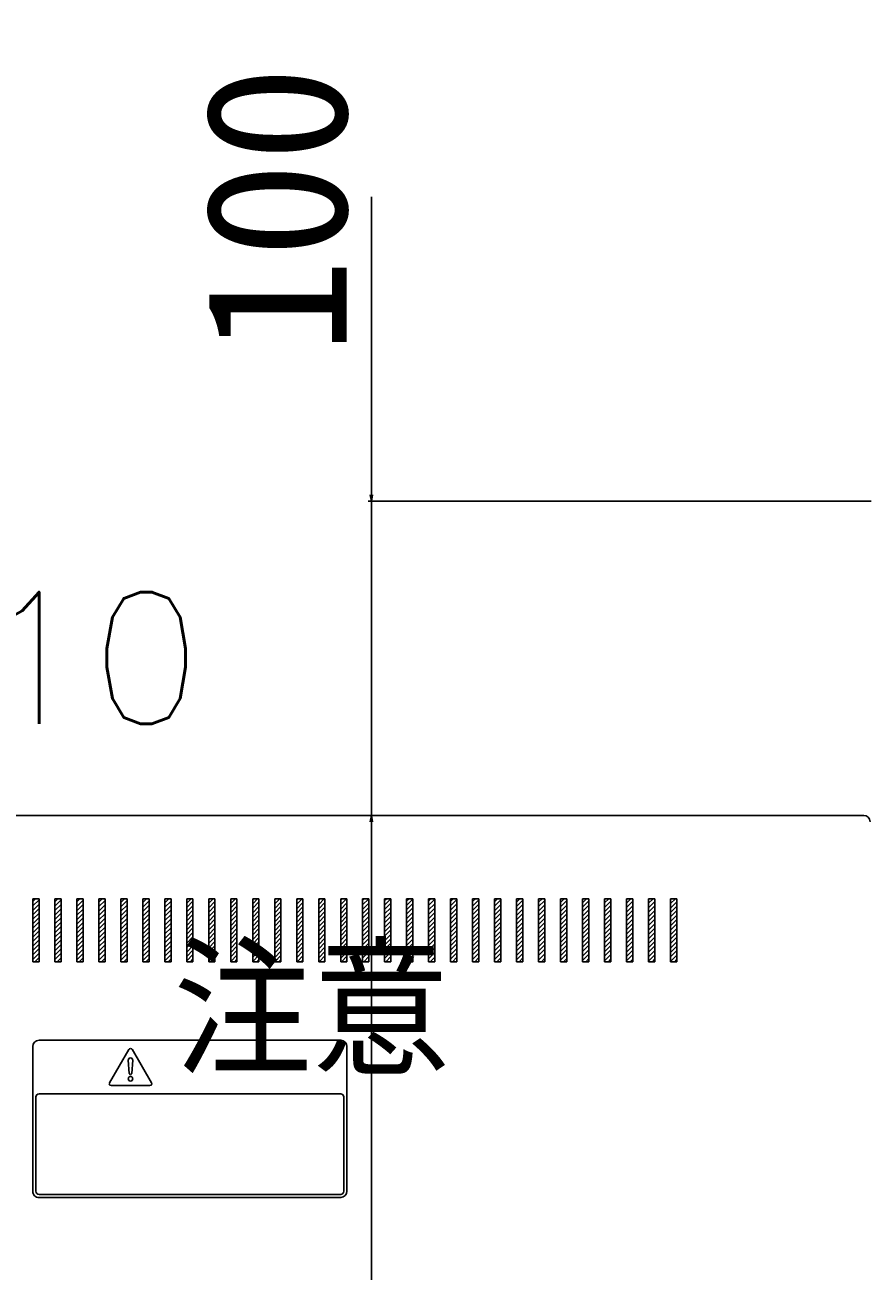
# Model space of a CAD drawing. Extents: x 10 to 8401, y 5 to 5749.
# Tile 13 of 21: x 2538 to 2807, y 2013 to 2409. Entities that reach past the tile are written whole.
import ezdxf
from ezdxf import colors
from ezdxf.entities.mleader import LeaderData, LeaderLine
from ezdxf.math import Vec2, Vec3

# ---------------------------------------------------------------- set-up
doc = ezdxf.new("R2010")
doc.units = 0
doc.header["$LTSCALE"] = 20
doc.layers.get('0').update_dxf_attribs({"linetype": 'CONTINUOUS'})
doc.layers.add('MAIN0', color=7, linetype='CONTINUOUS')
doc.layers.add('MAIN1', color=7, linetype='CONTINUOUS')
doc.styles.add('KNJYOKO', font='TXT', dxfattribs={"bigfont": 'BIGFONT'})
doc.dimstyles.new('MAIN004', dxfattribs={"dimtxt": 3.1, "dimasz": 2, "dimexe": 1, "dimexo": 1.5, "dimgap": 0.09, "dimtad": 1, "dimdsep": 46, "dimtxsty": 'STANDARD', "dimcen": 0.09, "dimazin": 2, "dimtfac": 0.645161, "dimtdec": 4, "dimtmove": 0, "dimatfit": 3, "dimfxl": 1, "dimtvp": 0.66129, "dimtolj": 1, "dimtzin": 0, "dimarcsym": 0})

# ---------------------------------------------------------------- blocks, each defined once
blk = doc.blocks.new('_OPEN')
at = {"color": 0, "linetype": 'BYBLOCK', "lineweight": -2}
for p, q in [((-1, 0.166667), (0, 0)), ((0, 0), (-1, -0.166667)), ((0, 0), (-1, 0))]:
    blk.add_line(p, q, dxfattribs=at)
blk = doc.blocks.new('*D10')
at = {"layer": 'MAIN0', "color": 0, "linetype": 'BYBLOCK', "lineweight": -2}
blk.add_line((2531.05, 1359.54), (2531.05, 2155.54), dxfattribs=at)
at = {"layer": 'MAIN0', "color": 0, "linetype": 'BYBLOCK', "xscale": 2, "yscale": 2, "zscale": 2}
for p, rotation in [((2531.05, 2157.54), 90), ((2531.05, 1357.54), 270)]:
    blk.add_blockref('_OPEN', p, dxfattribs=dict(at, rotation=rotation))
at = {"layer": 'MAIN0', "color": 0, "linetype": 'BYBLOCK', "insert": (2508.05, 1757.54), "char_height": 45, "attachment_point": 5, "rotation": 90, "line_spacing_factor": 0.672}
blk.add_mtext('\\A1;800', dxfattribs=at)
blk = doc.blocks.new('*D13')
at = {"layer": 'MAIN0', "color": 0, "linetype": 'BYBLOCK', "lineweight": -2}
for p, q in [((2647.98, 2259.54), (2647.98, 2354.24)), ((2807.02, 2257.54), (2646.98, 2257.54)), ((2647.98, 2257.54), (2647.98, 2157.54)), ((2647.98, 2155.54), (2647.98, 2154.54))]:
    blk.add_line(p, q, dxfattribs=at)
at = {"layer": 'MAIN0', "color": 0, "linetype": 'BYBLOCK', "xscale": 2, "yscale": 2, "zscale": 2}
for p, rotation in [((2647.98, 2257.54), 270), ((2647.98, 2157.54), 90)]:
    blk.add_blockref('_OPEN', p, dxfattribs=dict(at, rotation=rotation))
at = {"layer": 'MAIN0', "color": 0, "linetype": 'BYBLOCK', "insert": (2617.98, 2350.05), "char_height": 45, "attachment_point": 5, "rotation": 90, "line_spacing_factor": 0.672}
blk.add_mtext('\\A1;100', dxfattribs=at)
blk = doc.blocks.new('*D14')
at = {"layer": 'MAIN0', "color": 0, "linetype": 'BYBLOCK', "lineweight": -2}
blk.add_line((2647.98, 2155.54), (2647.98, 1639.54), dxfattribs=at)
at = {"layer": 'MAIN0', "color": 0, "linetype": 'BYBLOCK', "xscale": 2, "yscale": 2, "zscale": 2}
for p, rotation in [((2647.98, 2157.54), 90), ((2647.98, 1637.54), 270)]:
    blk.add_blockref('_OPEN', p, dxfattribs=dict(at, rotation=rotation))
at = {"layer": 'MAIN0', "color": 0, "linetype": 'BYBLOCK', "insert": (2624.98, 1897.54), "char_height": 45, "attachment_point": 5, "rotation": 90, "line_spacing_factor": 0.672}
blk.add_mtext('\\A1;520', dxfattribs=at)
blk = doc.blocks.new('*X20')
at = {"layer": 'MAIN0', "color": 0, "linetype": 'BYBLOCK', "lineweight": -2}
for p, q in [((2540.22, 2130.17), (2541.09, 2131.04)), ((2540.22, 2128.76), (2542.22, 2130.76)), ((2540.22, 2127.34), (2542.22, 2129.34)), ((2547.22, 2130.1), (2548.16, 2131.04)), ((2547.22, 2128.69), (2549.22, 2130.69)), ((2547.22, 2127.27), (2549.22, 2129.27)), ((2554.22, 2130.03), (2555.23, 2131.04)), ((2554.22, 2128.62), (2556.22, 2130.62)), ((2554.22, 2127.2), (2556.22, 2129.2)), ((2561.22, 2129.96), (2562.3, 2131.04)), ((2561.22, 2128.54), (2563.22, 2130.54)), ((2561.22, 2127.13), (2563.22, 2129.13)), ((2568.22, 2129.89), (2569.37, 2131.04)), ((2568.22, 2128.47), (2570.22, 2130.47)), ((2568.22, 2127.06), (2570.22, 2129.06)), ((2575.22, 2129.82), (2576.44, 2131.04)), ((2575.22, 2128.4), (2577.22, 2130.4)), ((2575.22, 2126.99), (2577.22, 2128.99)), ((2582.22, 2129.75), (2583.51, 2131.04)), ((2582.22, 2128.33), (2584.22, 2130.33)), ((2582.22, 2126.92), (2584.22, 2128.92)), ((2589.22, 2129.67), (2590.59, 2131.04)), ((2589.22, 2128.26), (2591.22, 2130.26)), ((2589.22, 2126.85), (2591.22, 2128.85)), ((2596.22, 2129.6), (2597.66, 2131.04)), ((2596.22, 2131.02), (2596.24, 2131.04)), ((2596.22, 2128.19), (2598.22, 2130.19)), ((2596.22, 2126.77), (2598.22, 2128.77)), ((2603.22, 2129.53), (2604.73, 2131.04)), ((2603.22, 2130.95), (2603.31, 2131.04)), ((2603.22, 2128.12), (2605.22, 2130.12)), ((2603.22, 2126.7), (2605.22, 2128.7)), ((2610.22, 2129.46), (2611.8, 2131.04)), ((2610.22, 2130.88), (2610.38, 2131.04)), ((2610.22, 2128.05), (2612.22, 2130.05)), ((2610.22, 2126.63), (2612.22, 2128.63)), ((2617.22, 2129.39), (2618.87, 2131.04)), ((2617.22, 2130.8), (2617.46, 2131.04)), ((2617.22, 2127.98), (2619.22, 2129.98)), ((2617.22, 2126.56), (2619.22, 2128.56)), ((2624.22, 2129.32), (2625.94, 2131.04)), ((2624.22, 2130.73), (2624.53, 2131.04)), ((2624.22, 2127.9), (2626.22, 2129.9)), ((2624.22, 2126.49), (2626.22, 2128.49)), ((2631.22, 2129.25), (2633.01, 2131.04)), ((2631.22, 2130.66), (2631.6, 2131.04)), ((2631.22, 2127.83), (2633.22, 2129.83)), ((2631.22, 2126.42), (2633.22, 2128.42)), ((2638.22, 2129.18), (2640.08, 2131.04)), ((2638.22, 2130.59), (2638.67, 2131.04)), ((2638.22, 2127.76), (2640.22, 2129.76)), ((2638.22, 2126.35), (2640.22, 2128.35)), ((2645.22, 2129.11), (2647.15, 2131.04)), ((2645.22, 2130.52), (2645.74, 2131.04)), ((2645.22, 2127.69), (2647.22, 2129.69)), ((2645.22, 2126.28), (2647.22, 2128.28)), ((2652.22, 2130.45), (2652.81, 2131.04)), ((2652.22, 2129.03), (2654.22, 2131.03)), ((2652.22, 2127.62), (2654.22, 2129.62)), ((2659.22, 2130.38), (2659.88, 2131.04)), ((2659.22, 2128.96), (2661.22, 2130.96)), ((2659.22, 2127.55), (2661.22, 2129.55)), ((2666.22, 2130.31), (2666.95, 2131.04)), ((2666.22, 2128.89), (2668.22, 2130.89)), ((2666.22, 2127.48), (2668.22, 2129.48)), ((2673.22, 2130.23), (2674.02, 2131.04)), ((2673.22, 2128.82), (2675.22, 2130.82)), ((2673.22, 2127.41), (2675.22, 2129.41)), ((2680.22, 2130.16), (2681.1, 2131.04)), ((2680.22, 2128.75), (2682.22, 2130.75)), ((2680.22, 2127.34), (2682.22, 2129.34)), ((2687.22, 2130.09), (2688.17, 2131.04)), ((2687.22, 2128.68), (2689.22, 2130.68)), ((2687.22, 2127.26), (2689.22, 2129.26)), ((2694.22, 2130.02), (2695.24, 2131.04)), ((2694.22, 2128.61), (2696.22, 2130.61)), ((2694.22, 2127.19), (2696.22, 2129.19)), ((2701.22, 2129.95), (2702.31, 2131.04)), ((2701.22, 2128.54), (2703.22, 2130.54)), ((2701.22, 2127.12), (2703.22, 2129.12)), ((2708.22, 2129.88), (2709.38, 2131.04)), ((2708.22, 2128.47), (2710.22, 2130.47)), ((2708.22, 2127.05), (2710.22, 2129.05)), ((2715.22, 2129.81), (2716.45, 2131.04)), ((2715.22, 2128.39), (2717.22, 2130.39)), ((2715.22, 2126.98), (2717.22, 2128.98)), ((2722.22, 2129.74), (2723.52, 2131.04)), ((2722.22, 2128.32), (2724.22, 2130.32)), ((2722.22, 2126.91), (2724.22, 2128.91)), ((2729.22, 2129.67), (2730.59, 2131.04)), ((2729.22, 2128.25), (2731.22, 2130.25)), ((2729.22, 2126.84), (2731.22, 2128.84)), ((2736.22, 2129.6), (2737.66, 2131.04)), ((2736.22, 2131.01), (2736.25, 2131.04)), ((2736.22, 2128.18), (2738.22, 2130.18)), ((2736.22, 2126.77), (2738.22, 2128.77)), ((2743.22, 2129.52), (2744.74, 2131.04)), ((2743.22, 2130.94), (2743.32, 2131.04)), ((2743.22, 2128.11), (2745.22, 2130.11)), ((2743.22, 2126.7), (2745.22, 2128.7)), ((2540.22, 2125.93), (2542.22, 2127.93)), ((2540.22, 2124.52), (2542.22, 2126.52)), ((2540.22, 2123.1), (2542.22, 2125.1)), ((2547.22, 2125.86), (2549.22, 2127.86)), ((2547.22, 2124.44), (2549.22, 2126.44)), ((2547.22, 2123.03), (2549.22, 2125.03)), ((2554.22, 2125.79), (2556.22, 2127.79)), ((2554.22, 2124.37), (2556.22, 2126.37)), ((2554.22, 2122.96), (2556.22, 2124.96)), ((2561.22, 2125.72), (2563.22, 2127.72)), ((2561.22, 2124.3), (2563.22, 2126.3)), ((2561.22, 2122.89), (2563.22, 2124.89)), ((2568.22, 2125.64), (2570.22, 2127.64)), ((2568.22, 2124.23), (2570.22, 2126.23)), ((2568.22, 2122.82), (2570.22, 2124.82)), ((2575.22, 2125.57), (2577.22, 2127.57)), ((2575.22, 2124.16), (2577.22, 2126.16)), ((2575.22, 2122.75), (2577.22, 2124.75)), ((2582.22, 2125.5), (2584.22, 2127.5)), ((2582.22, 2124.09), (2584.22, 2126.09)), ((2582.22, 2122.67), (2584.22, 2124.67)), ((2589.22, 2125.43), (2591.22, 2127.43)), ((2589.22, 2124.02), (2591.22, 2126.02)), ((2589.22, 2122.6), (2591.22, 2124.6)), ((2596.22, 2125.36), (2598.22, 2127.36)), ((2596.22, 2123.95), (2598.22, 2125.95)), ((2596.22, 2122.53), (2598.22, 2124.53)), ((2603.22, 2125.29), (2605.22, 2127.29)), ((2603.22, 2123.88), (2605.22, 2125.88)), ((2603.22, 2122.46), (2605.22, 2124.46)), ((2610.22, 2125.22), (2612.22, 2127.22)), ((2610.22, 2123.8), (2612.22, 2125.8)), ((2610.22, 2122.39), (2612.22, 2124.39)), ((2617.22, 2125.15), (2619.22, 2127.15)), ((2617.22, 2123.73), (2619.22, 2125.73)), ((2617.22, 2122.32), (2619.22, 2124.32)), ((2624.22, 2125.08), (2626.22, 2127.08)), ((2624.22, 2123.66), (2626.22, 2125.66)), ((2631.22, 2125.01), (2633.22, 2127.01)), ((2631.22, 2123.59), (2633.22, 2125.59)), ((2638.22, 2124.93), (2640.22, 2126.93)), ((2638.22, 2123.52), (2640.22, 2125.52)), ((2645.22, 2124.86), (2647.22, 2126.86)), ((2645.22, 2123.45), (2647.22, 2125.45)), ((2652.22, 2126.21), (2654.22, 2128.21)), ((2652.22, 2124.79), (2654.22, 2126.79)), ((2652.22, 2123.38), (2654.22, 2125.38)), ((2659.22, 2126.13), (2661.22, 2128.13)), ((2659.22, 2124.72), (2661.22, 2126.72)), ((2659.22, 2123.31), (2661.22, 2125.31)), ((2666.22, 2126.06), (2668.22, 2128.06)), ((2666.22, 2124.65), (2668.22, 2126.65)), ((2666.22, 2123.23), (2668.22, 2125.24)), ((2673.22, 2125.99), (2675.22, 2127.99)), ((2673.22, 2124.58), (2675.22, 2126.58)), ((2673.22, 2123.16), (2675.22, 2125.16)), ((2680.22, 2125.92), (2682.22, 2127.92)), ((2680.22, 2124.51), (2682.22, 2126.51)), ((2680.22, 2123.09), (2682.22, 2125.09)), ((2687.22, 2125.85), (2689.22, 2127.85)), ((2687.22, 2124.44), (2689.22, 2126.44)), ((2687.22, 2123.02), (2689.22, 2125.02)), ((2694.22, 2125.78), (2696.22, 2127.78)), ((2694.22, 2124.36), (2696.22, 2126.36)), ((2694.22, 2122.95), (2696.22, 2124.95)), ((2701.22, 2125.71), (2703.22, 2127.71)), ((2701.22, 2124.29), (2703.22, 2126.29)), ((2701.22, 2122.88), (2703.22, 2124.88)), ((2708.22, 2125.64), (2710.22, 2127.64)), ((2708.22, 2124.22), (2710.22, 2126.22)), ((2708.22, 2122.81), (2710.22, 2124.81)), ((2715.22, 2125.57), (2717.22, 2127.57)), ((2715.22, 2124.15), (2717.22, 2126.15)), ((2715.22, 2122.74), (2717.22, 2124.74)), ((2722.22, 2125.49), (2724.22, 2127.49)), ((2722.22, 2124.08), (2724.22, 2126.08)), ((2722.22, 2122.67), (2724.22, 2124.67)), ((2729.22, 2125.42), (2731.22, 2127.42)), ((2729.22, 2124.01), (2731.22, 2126.01)), ((2729.22, 2122.6), (2731.22, 2124.6)), ((2736.22, 2125.35), (2738.22, 2127.35)), ((2736.22, 2123.94), (2738.22, 2125.94)), ((2736.22, 2122.52), (2738.22, 2124.52)), ((2743.22, 2125.28), (2745.22, 2127.28)), ((2743.22, 2123.87), (2745.22, 2125.87)), ((2743.22, 2122.45), (2745.22, 2124.45)), ((2540.22, 2121.69), (2542.22, 2123.69)), ((2540.22, 2120.27), (2542.22, 2122.27)), ((2540.22, 2118.86), (2542.22, 2120.86)), ((2547.22, 2121.62), (2549.22, 2123.62)), ((2547.22, 2120.2), (2549.22, 2122.2)), ((2547.22, 2118.79), (2549.22, 2120.79)), ((2554.22, 2121.54), (2556.22, 2123.54)), ((2554.22, 2120.13), (2556.22, 2122.13)), ((2554.22, 2118.72), (2556.22, 2120.72)), ((2561.22, 2121.47), (2563.22, 2123.47)), ((2561.22, 2120.06), (2563.22, 2122.06)), ((2561.22, 2118.64), (2563.22, 2120.64)), ((2568.22, 2121.4), (2570.22, 2123.4)), ((2568.22, 2119.99), (2570.22, 2121.99)), ((2568.22, 2118.57), (2570.22, 2120.57)), ((2575.22, 2121.33), (2577.22, 2123.33)), ((2575.22, 2119.92), (2577.22, 2121.92)), ((2575.22, 2118.5), (2577.22, 2120.5)), ((2582.22, 2121.26), (2584.22, 2123.26)), ((2582.22, 2119.85), (2584.22, 2121.85)), ((2582.22, 2118.43), (2584.22, 2120.43)), ((2589.22, 2121.19), (2591.22, 2123.19)), ((2589.22, 2119.77), (2591.22, 2121.77)), ((2589.22, 2118.36), (2591.22, 2120.36)), ((2596.22, 2121.12), (2598.22, 2123.12)), ((2596.22, 2119.7), (2598.22, 2121.7)), ((2603.22, 2121.05), (2605.22, 2123.05)), ((2603.22, 2119.63), (2605.22, 2121.63)), ((2610.22, 2120.98), (2612.22, 2122.98)), ((2610.22, 2119.56), (2612.22, 2121.56)), ((2617.22, 2120.9), (2619.22, 2122.9)), ((2617.22, 2119.49), (2619.22, 2121.49)), ((2624.22, 2122.25), (2626.22, 2124.25)), ((2624.22, 2120.83), (2626.22, 2122.83)), ((2624.22, 2119.42), (2626.22, 2121.42)), ((2631.22, 2122.18), (2633.22, 2124.18)), ((2631.22, 2120.76), (2633.22, 2122.76)), ((2631.22, 2119.35), (2633.22, 2121.35)), ((2638.22, 2122.1), (2640.22, 2124.11)), ((2638.22, 2120.69), (2640.22, 2122.69)), ((2638.22, 2119.28), (2640.22, 2121.28)), ((2645.22, 2122.03), (2647.22, 2124.03)), ((2645.22, 2120.62), (2647.22, 2122.62)), ((2645.22, 2119.21), (2647.22, 2121.21)), ((2652.22, 2121.96), (2654.22, 2123.96)), ((2652.22, 2120.55), (2654.22, 2122.55)), ((2652.22, 2119.14), (2654.22, 2121.13)), ((2659.22, 2121.89), (2661.22, 2123.89)), ((2659.22, 2120.48), (2661.22, 2122.48)), ((2659.22, 2119.06), (2661.22, 2121.06)), ((2666.22, 2121.82), (2668.22, 2123.82)), ((2666.22, 2120.41), (2668.22, 2122.41)), ((2666.22, 2118.99), (2668.22, 2120.99)), ((2673.22, 2121.75), (2675.22, 2123.75)), ((2673.22, 2120.34), (2675.22, 2122.34)), ((2673.22, 2118.92), (2675.22, 2120.92)), ((2680.22, 2121.68), (2682.22, 2123.68)), ((2680.22, 2120.27), (2682.22, 2122.26)), ((2680.22, 2118.85), (2682.22, 2120.85)), ((2687.22, 2121.61), (2689.22, 2123.61)), ((2687.22, 2120.19), (2689.22, 2122.19)), ((2687.22, 2118.78), (2689.22, 2120.78)), ((2694.22, 2121.54), (2696.22, 2123.54)), ((2694.22, 2120.12), (2696.22, 2122.12)), ((2694.22, 2118.71), (2696.22, 2120.71)), ((2701.22, 2121.47), (2703.22, 2123.47)), ((2701.22, 2120.05), (2703.22, 2122.05)), ((2701.22, 2118.64), (2703.22, 2120.64)), ((2708.22, 2121.39), (2710.22, 2123.39)), ((2708.22, 2119.98), (2710.22, 2121.98)), ((2708.22, 2118.57), (2710.22, 2120.57)), ((2715.22, 2121.32), (2717.22, 2123.32)), ((2715.22, 2119.91), (2717.22, 2121.91)), ((2715.22, 2118.49), (2717.22, 2120.49)), ((2722.22, 2121.25), (2724.22, 2123.25)), ((2722.22, 2119.84), (2724.22, 2121.84)), ((2722.22, 2118.42), (2724.22, 2120.42)), ((2729.22, 2121.18), (2731.22, 2123.18)), ((2729.22, 2119.77), (2731.22, 2121.77)), ((2729.22, 2118.35), (2731.22, 2120.35)), ((2736.22, 2121.11), (2738.22, 2123.11)), ((2736.22, 2119.7), (2738.22, 2121.7)), ((2743.22, 2121.04), (2745.22, 2123.04)), ((2743.22, 2119.62), (2745.22, 2121.62)), ((2540.22, 2117.44), (2542.22, 2119.44)), ((2540.22, 2116.03), (2542.22, 2118.03)), ((2540.22, 2114.62), (2542.22, 2116.62)), ((2547.22, 2117.37), (2549.22, 2119.37)), ((2547.22, 2115.96), (2549.22, 2117.96)), ((2547.22, 2114.54), (2549.22, 2116.54)), ((2554.22, 2117.3), (2556.22, 2119.3)), ((2554.22, 2115.89), (2556.22, 2117.89)), ((2554.22, 2114.47), (2556.22, 2116.47)), ((2561.22, 2117.23), (2563.22, 2119.23)), ((2561.22, 2115.82), (2563.22, 2117.82)), ((2561.22, 2114.4), (2563.22, 2116.4)), ((2568.22, 2117.16), (2570.22, 2119.16)), ((2568.22, 2115.75), (2570.22, 2117.75)), ((2568.22, 2114.33), (2570.22, 2116.33)), ((2575.22, 2117.09), (2577.22, 2119.09)), ((2575.22, 2115.67), (2577.22, 2117.67)), ((2582.22, 2117.02), (2584.22, 2119.02)), ((2582.22, 2115.6), (2584.22, 2117.6)), ((2589.22, 2116.95), (2591.22, 2118.95)), ((2589.22, 2115.53), (2591.22, 2117.53)), ((2596.22, 2118.29), (2598.22, 2120.29)), ((2596.22, 2116.88), (2598.22, 2118.88)), ((2596.22, 2115.46), (2598.22, 2117.46)), ((2603.22, 2118.22), (2605.22, 2120.22)), ((2603.22, 2116.8), (2605.22, 2118.8)), ((2603.22, 2115.39), (2605.22, 2117.39)), ((2610.22, 2118.15), (2612.22, 2120.15)), ((2610.22, 2116.73), (2612.22, 2118.73)), ((2610.22, 2115.32), (2612.22, 2117.32)), ((2617.22, 2118.08), (2619.22, 2120.08)), ((2617.22, 2116.66), (2619.22, 2118.66)), ((2617.22, 2115.25), (2619.22, 2117.25)), ((2624.22, 2118.01), (2626.22, 2120)), ((2624.22, 2116.59), (2626.22, 2118.59)), ((2624.22, 2115.18), (2626.22, 2117.18)), ((2631.22, 2117.93), (2633.22, 2119.93)), ((2631.22, 2116.52), (2633.22, 2118.52)), ((2631.22, 2115.11), (2633.22, 2117.11)), ((2638.22, 2117.86), (2640.22, 2119.86)), ((2638.22, 2116.45), (2640.22, 2118.45)), ((2638.22, 2115.03), (2640.22, 2117.03)), ((2645.22, 2117.79), (2647.22, 2119.79)), ((2645.22, 2116.38), (2647.22, 2118.38)), ((2645.22, 2114.96), (2647.22, 2116.96)), ((2652.22, 2117.72), (2654.22, 2119.72)), ((2652.22, 2116.31), (2654.22, 2118.31)), ((2652.22, 2114.89), (2654.22, 2116.89)), ((2659.22, 2117.65), (2661.22, 2119.65)), ((2659.22, 2116.23), (2661.22, 2118.23)), ((2659.22, 2114.82), (2661.22, 2116.82)), ((2666.22, 2117.58), (2668.22, 2119.58)), ((2666.22, 2116.16), (2668.22, 2118.16)), ((2666.22, 2114.75), (2668.22, 2116.75)), ((2673.22, 2117.51), (2675.22, 2119.51)), ((2673.22, 2116.09), (2675.22, 2118.09)), ((2673.22, 2114.68), (2675.22, 2116.68)), ((2680.22, 2117.44), (2682.22, 2119.44)), ((2680.22, 2116.02), (2682.22, 2118.02)), ((2680.22, 2114.61), (2682.22, 2116.61)), ((2687.22, 2117.36), (2689.22, 2119.36)), ((2687.22, 2115.95), (2689.22, 2117.95)), ((2687.22, 2114.54), (2689.22, 2116.54)), ((2694.22, 2117.29), (2696.22, 2119.29)), ((2694.22, 2115.88), (2696.22, 2117.88)), ((2694.22, 2114.47), (2696.22, 2116.47)), ((2701.22, 2117.22), (2703.22, 2119.22)), ((2701.22, 2115.81), (2703.22, 2117.81)), ((2701.22, 2114.39), (2703.22, 2116.39)), ((2708.22, 2117.15), (2710.22, 2119.15)), ((2708.22, 2115.74), (2710.22, 2117.74)), ((2715.22, 2117.08), (2717.22, 2119.08)), ((2715.22, 2115.67), (2717.22, 2117.67)), ((2722.22, 2117.01), (2724.22, 2119.01)), ((2722.22, 2115.6), (2724.22, 2117.6)), ((2729.22, 2116.94), (2731.22, 2118.94)), ((2729.22, 2115.52), (2731.22, 2117.52)), ((2736.22, 2118.28), (2738.22, 2120.28)), ((2736.22, 2116.87), (2738.22, 2118.87)), ((2736.22, 2115.45), (2738.22, 2117.45)), ((2743.22, 2118.21), (2745.22, 2120.21)), ((2743.22, 2116.8), (2745.22, 2118.8)), ((2743.22, 2115.38), (2745.22, 2117.38)), ((2540.22, 2113.2), (2542.22, 2115.2)), ((2540.22, 2111.79), (2542.22, 2113.79)), ((2540.89, 2111.04), (2542.22, 2112.37)), ((2547.22, 2113.13), (2549.22, 2115.13)), ((2547.22, 2111.72), (2549.22, 2113.72)), ((2554.22, 2113.06), (2556.22, 2115.06)), ((2554.22, 2111.64), (2556.22, 2113.64)), ((2561.22, 2112.99), (2563.22, 2114.99)), ((2561.22, 2111.57), (2563.22, 2113.57)), ((2568.22, 2112.92), (2570.22, 2114.92)), ((2568.22, 2111.5), (2570.22, 2113.5)), ((2575.22, 2114.26), (2577.22, 2116.26)), ((2575.22, 2112.85), (2577.22, 2114.85)), ((2575.22, 2111.43), (2577.22, 2113.43)), ((2582.22, 2114.19), (2584.22, 2116.19)), ((2582.22, 2112.77), (2584.22, 2114.77)), ((2582.22, 2111.36), (2584.22, 2113.36)), ((2589.22, 2114.12), (2591.22, 2116.12)), ((2589.22, 2112.7), (2591.22, 2114.7)), ((2589.22, 2111.29), (2591.22, 2113.29)), ((2596.22, 2114.05), (2598.22, 2116.05)), ((2596.22, 2112.63), (2598.22, 2114.63)), ((2596.22, 2111.22), (2598.22, 2113.22)), ((2603.22, 2113.98), (2605.22, 2115.98)), ((2603.22, 2112.56), (2605.22, 2114.56)), ((2603.22, 2111.15), (2605.22, 2113.15)), ((2610.22, 2113.9), (2612.22, 2115.9)), ((2610.22, 2112.49), (2612.22, 2114.49)), ((2610.22, 2111.08), (2612.22, 2113.08)), ((2617.22, 2113.83), (2619.22, 2115.83)), ((2617.22, 2112.42), (2619.22, 2114.42)), ((2617.25, 2111.04), (2619.22, 2113.01)), ((2624.22, 2113.76), (2626.22, 2115.76)), ((2624.22, 2112.35), (2626.22, 2114.35)), ((2624.33, 2111.04), (2626.22, 2112.93)), ((2631.22, 2113.69), (2633.22, 2115.69)), ((2631.22, 2112.28), (2633.22, 2114.28)), ((2631.4, 2111.04), (2633.22, 2112.86)), ((2638.22, 2113.62), (2640.22, 2115.62)), ((2638.22, 2112.21), (2640.22, 2114.21)), ((2638.47, 2111.04), (2640.22, 2112.79)), ((2645.22, 2113.55), (2647.22, 2115.55)), ((2645.22, 2112.14), (2647.22, 2114.13)), ((2645.54, 2111.04), (2647.22, 2112.72)), ((2652.22, 2113.48), (2654.22, 2115.48)), ((2652.22, 2112.06), (2654.22, 2114.06)), ((2652.61, 2111.04), (2654.22, 2112.65)), ((2659.22, 2113.41), (2661.22, 2115.41)), ((2659.22, 2111.99), (2661.22, 2113.99)), ((2659.68, 2111.04), (2661.22, 2112.58)), ((2666.22, 2113.34), (2668.22, 2115.34)), ((2666.22, 2111.92), (2668.22, 2113.92)), ((2666.75, 2111.04), (2668.22, 2112.51)), ((2673.22, 2113.26), (2675.22, 2115.26)), ((2673.22, 2111.85), (2675.22, 2113.85)), ((2673.82, 2111.04), (2675.22, 2112.44)), ((2680.22, 2113.19), (2682.22, 2115.19)), ((2680.22, 2111.78), (2682.22, 2113.78)), ((2687.22, 2113.12), (2689.22, 2115.12)), ((2687.22, 2111.71), (2689.22, 2113.71)), ((2694.22, 2113.05), (2696.22, 2115.05)), ((2694.22, 2111.64), (2696.22, 2113.64)), ((2701.22, 2112.98), (2703.22, 2114.98)), ((2701.22, 2111.57), (2703.22, 2113.57)), ((2708.22, 2114.32), (2710.22, 2116.32)), ((2708.22, 2112.91), (2710.22, 2114.91)), ((2708.22, 2111.49), (2710.22, 2113.49)), ((2715.22, 2114.25), (2717.22, 2116.25)), ((2715.22, 2112.84), (2717.22, 2114.84)), ((2715.22, 2111.42), (2717.22, 2113.42)), ((2722.22, 2114.18), (2724.22, 2116.18)), ((2722.22, 2112.77), (2724.22, 2114.77)), ((2722.22, 2111.35), (2724.22, 2113.35)), ((2729.22, 2114.11), (2731.22, 2116.11)), ((2729.22, 2112.7), (2731.22, 2114.7)), ((2729.22, 2111.28), (2731.22, 2113.28)), ((2736.22, 2114.04), (2738.22, 2116.04)), ((2736.22, 2112.62), (2738.22, 2114.62)), ((2736.22, 2111.21), (2738.22, 2113.21)), ((2743.22, 2113.97), (2745.22, 2115.97)), ((2743.22, 2112.55), (2745.22, 2114.55)), ((2743.22, 2111.14), (2745.22, 2113.14)), ((2547.96, 2111.04), (2549.22, 2112.3)), ((2555.03, 2111.04), (2556.22, 2112.23)), ((2562.1, 2111.04), (2563.22, 2112.16)), ((2569.17, 2111.04), (2570.22, 2112.09)), ((2576.24, 2111.04), (2577.22, 2112.02)), ((2583.31, 2111.04), (2584.22, 2111.95)), ((2590.38, 2111.04), (2591.22, 2111.88)), ((2597.46, 2111.04), (2598.22, 2111.8)), ((2604.53, 2111.04), (2605.22, 2111.73)), ((2611.6, 2111.04), (2612.22, 2111.66)), ((2618.67, 2111.04), (2619.22, 2111.59)), ((2625.74, 2111.04), (2626.22, 2111.52)), ((2632.81, 2111.04), (2633.22, 2111.45)), ((2639.88, 2111.04), (2640.22, 2111.38)), ((2646.95, 2111.04), (2647.22, 2111.31)), ((2654.02, 2111.04), (2654.22, 2111.23)), ((2661.1, 2111.04), (2661.22, 2111.16)), ((2668.17, 2111.04), (2668.22, 2111.09)), ((2680.89, 2111.04), (2682.22, 2112.36)), ((2687.97, 2111.04), (2689.22, 2112.29)), ((2695.04, 2111.04), (2696.22, 2112.22)), ((2702.11, 2111.04), (2703.22, 2112.15)), ((2709.18, 2111.04), (2710.22, 2112.08)), ((2716.25, 2111.04), (2717.22, 2112.01)), ((2723.32, 2111.04), (2724.22, 2111.94)), ((2730.39, 2111.04), (2731.22, 2111.87)), ((2737.46, 2111.04), (2738.22, 2111.8)), ((2744.53, 2111.04), (2745.22, 2111.73))]:
    blk.add_line(p, q, dxfattribs=at)

msp = doc.modelspace()

# ---------------------------------------------------------------- linework, layer by layer
at = {"layer": 'MAIN1', "color": 7, "linetype": 'CONTINUOUS'}
for p, q in [((2787.721, 2157.539), (2375.222, 2157.539)), ((2804.722, 2157.539), (2787.721, 2157.539)), ((2540.221, 2111.039), (2540.221, 2131.039)), ((2540.221, 2131.039), (2542.221, 2131.039)), ((2542.221, 2131.039), (2542.221, 2111.039)), ((2547.221, 2111.039), (2547.221, 2131.039)), ((2547.221, 2131.039), (2549.221, 2131.039)), ((2549.221, 2131.039), (2549.221, 2111.039)), ((2554.221, 2111.039), (2554.221, 2131.039)), ((2554.221, 2131.039), (2556.221, 2131.039)), ((2556.221, 2131.039), (2556.221, 2111.039)), ((2561.221, 2111.039), (2561.221, 2131.039)), ((2561.221, 2131.039), (2563.221, 2131.039)), ((2563.221, 2131.039), (2563.221, 2111.039)), ((2568.221, 2111.039), (2568.221, 2131.039)), ((2568.221, 2131.039), (2570.221, 2131.039)), ((2570.221, 2131.039), (2570.221, 2111.039)), ((2575.221, 2111.039), (2575.221, 2131.039)), ((2575.221, 2131.039), (2577.221, 2131.039)), ((2577.221, 2131.039), (2577.221, 2111.039)), ((2582.221, 2111.039), (2582.221, 2131.039)), ((2582.221, 2131.039), (2584.221, 2131.039)), ((2584.221, 2131.039), (2584.221, 2111.039)), ((2589.221, 2111.039), (2589.221, 2131.039)), ((2589.221, 2131.039), (2591.221, 2131.039)), ((2591.221, 2131.039), (2591.221, 2111.039)), ((2596.221, 2111.039), (2596.221, 2131.039)), ((2596.221, 2131.039), (2598.221, 2131.039)), ((2598.221, 2131.039), (2598.221, 2111.039)), ((2603.221, 2111.039), (2603.221, 2131.039)), ((2603.221, 2131.039), (2605.221, 2131.039)), ((2605.221, 2131.039), (2605.221, 2111.039)), ((2610.221, 2111.039), (2610.221, 2131.039)), ((2610.221, 2131.039), (2612.221, 2131.039)), ((2612.221, 2131.039), (2612.221, 2111.039)), ((2617.221, 2111.039), (2617.221, 2131.039)), ((2617.221, 2131.039), (2619.221, 2131.039)), ((2619.221, 2131.039), (2619.221, 2111.039)), ((2624.221, 2111.039), (2624.221, 2131.039)), ((2624.221, 2131.039), (2626.22, 2131.039)), ((2626.22, 2131.039), (2626.22, 2111.039)), ((2631.221, 2111.039), (2631.221, 2131.039)), ((2631.221, 2131.039), (2633.221, 2131.039)), ((2633.221, 2131.039), (2633.221, 2111.039)), ((2638.22, 2111.039), (2638.22, 2131.039)), ((2638.22, 2131.039), (2640.221, 2131.039)), ((2640.221, 2131.039), (2640.221, 2111.039)), ((2645.221, 2111.039), (2645.221, 2131.039)), ((2645.221, 2131.039), (2647.22, 2131.039)), ((2647.22, 2131.039), (2647.22, 2111.039)), ((2652.221, 2111.039), (2652.221, 2131.039)), ((2652.221, 2131.039), (2654.22, 2131.039)), ((2654.22, 2131.039), (2654.22, 2111.039)), ((2659.22, 2111.039), (2659.22, 2131.039)), ((2659.22, 2131.039), (2661.22, 2131.039)), ((2661.22, 2131.039), (2661.22, 2111.039)), ((2666.22, 2111.039), (2666.22, 2131.039)), ((2666.22, 2131.039), (2668.221, 2131.039)), ((2668.221, 2131.039), (2668.221, 2111.039)), ((2673.22, 2111.039), (2673.22, 2131.039)), ((2673.22, 2131.039), (2675.22, 2131.039)), ((2675.22, 2131.039), (2675.22, 2111.039)), ((2680.221, 2111.039), (2680.221, 2131.039)), ((2680.221, 2131.039), (2682.22, 2131.039)), ((2682.22, 2131.039), (2682.22, 2111.039)), ((2687.22, 2111.039), (2687.22, 2131.039)), ((2687.22, 2131.039), (2689.22, 2131.039)), ((2689.22, 2131.039), (2689.22, 2111.039)), ((2694.22, 2111.039), (2694.22, 2131.039)), ((2694.22, 2131.039), (2696.22, 2131.039)), ((2696.22, 2131.039), (2696.22, 2111.039)), ((2701.22, 2111.039), (2701.22, 2131.039)), ((2701.22, 2131.039), (2703.22, 2131.039)), ((2703.22, 2131.039), (2703.22, 2111.039)), ((2708.22, 2111.039), (2708.22, 2131.039)), ((2708.22, 2131.039), (2710.22, 2131.039)), ((2710.22, 2131.039), (2710.22, 2111.039)), ((2715.22, 2111.039), (2715.22, 2131.039)), ((2715.22, 2131.039), (2717.22, 2131.039)), ((2717.22, 2131.039), (2717.22, 2111.039)), ((2722.22, 2111.039), (2722.22, 2131.039)), ((2722.22, 2131.039), (2724.22, 2131.039)), ((2724.22, 2131.039), (2724.22, 2111.039)), ((2729.22, 2111.039), (2729.22, 2131.039)), ((2729.22, 2131.039), (2731.22, 2131.039)), ((2731.22, 2131.039), (2731.22, 2111.039)), ((2736.22, 2111.039), (2736.22, 2131.039)), ((2736.22, 2131.039), (2738.22, 2131.039)), ((2738.22, 2131.039), (2738.22, 2111.039)), ((2743.22, 2111.039), (2743.22, 2131.039)), ((2743.22, 2131.039), (2745.22, 2131.039)), ((2745.22, 2131.039), (2745.22, 2111.039)), ((2542.221, 2111.039), (2540.221, 2111.039)), ((2549.221, 2111.039), (2547.221, 2111.039)), ((2556.221, 2111.039), (2554.221, 2111.039)), ((2563.221, 2111.039), (2561.221, 2111.039)), ((2570.221, 2111.039), (2568.221, 2111.039)), ((2577.221, 2111.039), (2575.221, 2111.039)), ((2584.221, 2111.039), (2582.221, 2111.039)), ((2591.221, 2111.039), (2589.221, 2111.039)), ((2598.221, 2111.039), (2596.221, 2111.039)), ((2605.221, 2111.039), (2603.221, 2111.039)), ((2612.221, 2111.039), (2610.221, 2111.039)), ((2619.221, 2111.039), (2617.221, 2111.039)), ((2626.22, 2111.039), (2624.221, 2111.039)), ((2633.221, 2111.039), (2631.221, 2111.039)), ((2640.221, 2111.039), (2638.22, 2111.039)), ((2647.22, 2111.039), (2645.221, 2111.039)), ((2654.22, 2111.039), (2652.221, 2111.039)), ((2661.22, 2111.039), (2659.22, 2111.039)), ((2668.221, 2111.039), (2666.22, 2111.039)), ((2675.22, 2111.039), (2673.22, 2111.039)), ((2682.22, 2111.039), (2680.221, 2111.039)), ((2689.22, 2111.039), (2687.22, 2111.039)), ((2696.22, 2111.039), (2694.22, 2111.039)), ((2703.22, 2111.039), (2701.22, 2111.039)), ((2710.22, 2111.039), (2708.22, 2111.039)), ((2717.22, 2111.039), (2715.22, 2111.039)), ((2724.22, 2111.039), (2722.22, 2111.039)), ((2731.22, 2111.039), (2729.22, 2111.039)), ((2738.22, 2111.039), (2736.22, 2111.039)), ((2745.22, 2111.039), (2743.22, 2111.039))]:
    msp.add_line(p, q, dxfattribs=at)
at = {"layer": 'MAIN1', "color": 3, "linetype": 'CONTINUOUS'}
for p, q in [((2542.223, 2086.039), (2638.223, 2086.039)), ((2540.223, 2038.039), (2540.223, 2084.039)), ((2640.224, 2084.039), (2640.224, 2038.039)), ((2542.223, 2069.039), (2638.223, 2069.039)), ((2541.223, 2038.039), (2541.223, 2068.039)), ((2639.224, 2068.039), (2639.224, 2038.039)), ((2638.223, 2037.038), (2542.223, 2037.038)), ((2638.223, 2036.038), (2542.223, 2036.038))]:
    msp.add_line(p, q, dxfattribs=at)
at = {"layer": 'MAIN1', "color": 2, "linetype": 'CONTINUOUS'}
for p, q in [((2570.803, 2083.142), (2564.637, 2072.461)), ((2570.818, 2083.133), (2570.803, 2083.142)), ((2571.843, 2083.171), (2571.835, 2083.166)), ((2578.009, 2072.49), (2571.843, 2083.171)), ((2570.957, 2075.506), (2570.583, 2079.682)), ((2572.08, 2079.682), (2571.706, 2075.506)), ((2564.637, 2072.461), (2564.651, 2072.453)), ((2565.171, 2071.615), (2577.515, 2071.615)), ((2577.515, 2071.615), (2577.515, 2071.617)), ((2578.001, 2072.486), (2578.009, 2072.49))]:
    msp.add_line(p, q, dxfattribs=at)
at = {"layer": 'MAIN1', "color": 7, "linetype": 'CONTINUOUS'}
msp.add_arc((2804.722, 2155.539), 2, 0, 90, dxfattribs=at)
at = {"layer": 'MAIN1', "color": 3, "linetype": 'CONTINUOUS'}
for centre, radius, start, end in [((2542.223, 2084.039), 2, 90, 179.99997), ((2638.146, 2083.962), 2.079, 2.13926, 87.8706), ((2542.223, 2068.039), 1, 90, 179.99997), ((2638.224, 2068.039), 1, 0.00988, 90.00985), ((2542.223, 2038.038), 2, 179.99504, 269.99509), ((2542.223, 2038.039), 1, 179.9901, 269.99015), ((2638.224, 2038.039), 1, 270.00002, 359.99999), ((2638.147, 2038.115), 2.078, 272.10953, 357.89048)]:
    msp.add_arc(centre, radius, start, end, dxfattribs=at)
at = {"layer": 'MAIN1', "color": 2, "linetype": 'CONTINUOUS'}
for centre, radius, start, end in [((2571.346, 2082.875), 0.588, 90.78404, 153.92707), ((2571.313, 2082.855), 0.608, 30.79702, 87.64963), ((2571.36, 2079.653), 0.777, 92.10344, 177.89653), ((2571.303, 2079.653), 0.778, 2.13128, 87.86871), ((2571.36, 2073.786), 0.778, 92.1275, 177.89885), ((2571.36, 2073.844), 0.778, 182.13093, 267.8691), ((2571.346, 2075.521), 0.389, 182.13057, 267.86946), ((2571.317, 2075.521), 0.389, 272.13129, 357.86872), ((2571.302, 2073.786), 0.778, 2.10667, 87.86695), ((2571.303, 2073.843), 0.777, 272.10347, 357.89654), ((2565.214, 2072.175), 0.628, 153.79487, 177.87666), ((2565.193, 2072.221), 0.606, 182.1179, 267.88213), ((2577.481, 2072.223), 0.607, 273.16008, 357.69482), ((2577.3, 2072.077), 0.812, 24.93961, 30.21439), ((2577.586, 2072.197), 0.502, 0.16062, 26.29425)]:
    msp.add_arc(centre, radius, start, end, dxfattribs=at)

# ---------------------------------------------------------------- block references
at = {"layer": 'MAIN0', "color": 3, "linetype": 'CONTINUOUS'}
msp.add_blockref('*X20', (0, 0), dxfattribs=at)

# ---------------------------------------------------------------- texts
at = {"layer": 'MAIN0', "color": 1, "linetype": 'CONTINUOUS', "insert": (2585.002, 2115), "char_height": 45, "attachment_point": 1, "line_spacing_factor": 0.672, "style": 'KNJYOKO'}
msp.add_mtext('{\\H0.89x;{注意}}', dxfattribs=at)

# ---------------------------------------------------------------- dimensions: what is measured, and where the dimension line sits
at = {"layer": 'MAIN0', "color": 7, "linetype": 'CONTINUOUS'}
dim = msp.add_linear_dim(base=(2647.981, 2257.539), p1=(2787.721, 2157.539), p2=(2808.522, 2257.539), angle=90, dimstyle='MAIN004', override={"dimasz": 2, "dimblk1": 'OPEN', "dimblk2": 'OPEN', "dimsah": 1, "dimatfit": 0}, dxfattribs=at)
dim.commit()
dim.dimension.update_dxf_attribs({"geometry": '*D13', "text_midpoint": (2640.481, 2350.053), "dimtype": 160})
for base, p1, p2, picture, middle in [((2531.049, 1357.539), (2787.721, 2157.539), (3343.639, 1357.539), '*D10', (2530.549, 1757.539)), ((2647.981, 2157.539), (2804.722, 1637.539), (2787.721, 2157.539), '*D14', (2647.481, 1897.539))]:
    dim = msp.add_linear_dim(base=base, p1=p1, p2=p2, angle=90, dimstyle='MAIN004', override={"dimasz": 2, "dimblk1": 'OPEN', "dimblk2": 'OPEN', "dimsah": 1}, dxfattribs=at)
    dim.commit()
    dim.dimension.update_dxf_attribs({"geometry": picture, "text_midpoint": middle})

# ---------------------------------------------------------------- leaders
ml = msp.add_multileader_mtext('STANDARD', dxfattribs=at)
ml.set_content('{\\H0.93x;{フラップ\u3000t10\\P（アクリル）}}', color=7, style='KNJYOKO')
ml.set_leader_properties(color=7, linetype='CONTINUOUS', lineweight=-1)
ml.set_arrow_properties(name='OPEN')
ml.build(insert=Vec2(0, 0))
ml.multileader.update_dxf_attribs({"text_left_attachment_type": 6, "dogleg_length": 0, "arrow_head_size": 2})
ctx = ml.context
ctx.base_point, ctx.char_height, ctx.arrow_head_size, ctx.landing_gap_size, ctx.plane_origin = Vec3(2270.826, 2183.075), 45, 2, 0.01, Vec3(2234.472, 2234.472)
ctx.left_attachment, ctx.right_attachment = 6, 6
notes = []
notes.append((ctx, [(0, (1, 0, 0), (2242.876, 2183.075), (1, 0), 27.95, [(0, [(2234.472, 2157.539)], 0, []), (1, [(2248.237, 2157.539)], 0, [])])]))
ctx.mtext.insert = Vec3(2270.826, 2228.575)
for ctx, leaders in notes:
    for number, flags, end, landing, length, lines in leaders:
        leader = LeaderData()
        leader.index, (leader.has_last_leader_line, leader.has_dogleg_vector, leader.attachment_direction) = number, flags
        leader.last_leader_point, leader.dogleg_vector, leader.dogleg_length = Vec3(end), Vec3(landing), length
        for number, points, colour, breaks in lines:
            line = LeaderLine()
            line.index, line.vertices, line.color, line.breaks = number, Vec3.list(points), colors.encode_raw_color(colour), breaks
            leader.lines.append(line)
        ctx.leaders.append(leader)

doc.saveas('drawing.dxf')
